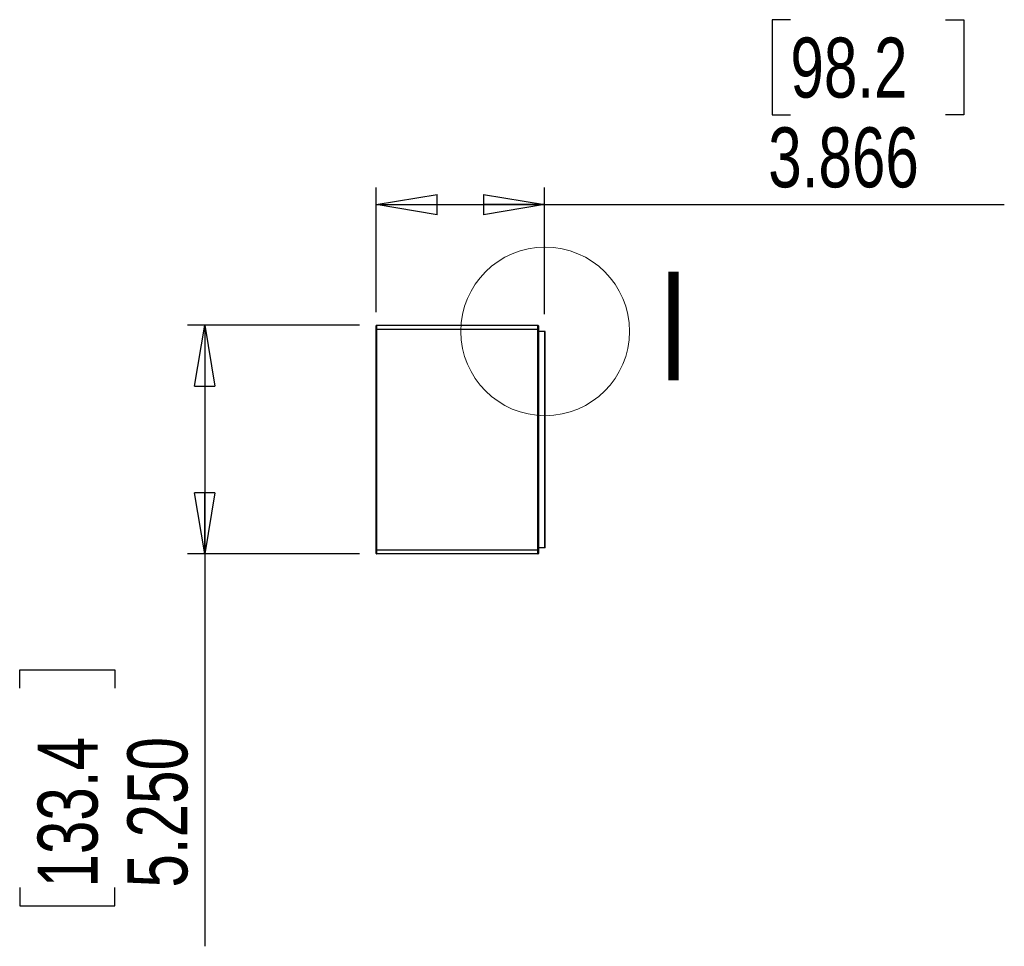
# Paper-space layout 'P3m-LR' of a CAD drawing. Header units: inches. Extents: x 0.3 to 33.8, y 0.2 to 21.7.
# Tile 24 of 59: x 16.4 to 18.7, y 8.4 to 10.5. Entities that reach past the tile are written whole.
import ezdxf

# ---------------------------------------------------------------- set-up
doc = ezdxf.new("R2010")
doc.units = ezdxf.units.IN
doc.header["$MEASUREMENT"] = 0
doc.layers.add('BORDERS', color=7, linetype='Continuous')
doc.styles.add('SLDTEXTSTYLE0', font='TXT', dxfattribs={"width": 0.75})
doc.dimstyles.new('SLDDIMSTYLE0', dxfattribs={"dimtxt": 0.137795, "dimasz": 0.14, "dimexe": 0, "dimexo": 0.0625, "dimgap": 0.034449, "dimtad": 1, "dimdec": 3, "dimlfac": 10, "dimrnd": 1e-09, "dimzin": 4, "dimdsep": 46, "dimtxsty": 'SLDTEXTSTYLE0', "dimblk1": 'CLOSED', "dimblk2": 'CLOSED', "dimsah": 1, "dimcen": 0.09, "dimadec": 0, "dimazin": 1, "dimtfac": 1, "dimtdec": 3, "dimtofl": 0, "dimtmove": 0, "dimatfit": 3, "dimldrblk": 'CLOSED', "dimfxl": 0, "dimfrac": 2, "dimtolj": 1, "dimtzin": 12, "dimarcsym": 0})
doc.dimstyles.new('SLDDIMSTYLE2', dxfattribs={"dimtxt": 0.137795, "dimasz": 0.14, "dimexe": 0, "dimexo": 0.0625, "dimgap": 0.034449, "dimtad": 1, "dimdec": 3, "dimlfac": 10, "dimrnd": 1e-09, "dimzin": 12, "dimdsep": 46, "dimtxsty": 'SLDTEXTSTYLE0', "dimblk1": 'CLOSED', "dimblk2": 'CLOSED', "dimsah": 1, "dimcen": 0.09, "dimadec": 0, "dimazin": 3, "dimtfac": 1, "dimtdec": 3, "dimtofl": 0, "dimtmove": 0, "dimatfit": 3, "dimldrblk": 'CLOSED', "dimfxl": 0, "dimfrac": 2, "dimtolj": 1, "dimtzin": 12, "dimarcsym": 0})

# ---------------------------------------------------------------- blocks, each defined once
blk = doc.blocks.new('_Closed')
at = {"color": 0, "linetype": 'ByBlock', "lineweight": -2}
for p, q in [((-1, 0.166667), (0, 0)), ((-1, 0.166667), (-1, -0.166667)), ((0, 0), (-1, -0.166667)), ((0, 0), (-1, 0))]:
    blk.add_line(p, q, dxfattribs=at)
blk = doc.blocks.new('_D_19')
at = {"layer": 'BORDERS'}
for p, q in [((17.2106, 9.843), (16.8159, 9.843)), ((16.8553, 9.843), (16.8553, 9.318)), ((17.2106, 9.318), (16.8159, 9.318)), ((16.8553, 9.318), (16.8553, 8.4165)), ((16.4304, 9.0095), (16.4304, 9.0515)), ((16.4304, 9.0515), (16.6491, 9.0515)), ((16.6491, 9.0515), (16.6491, 9.0095)), ((16.4304, 8.5514), (16.4304, 8.5094)), ((16.6491, 8.5094), (16.6491, 8.5514)), ((16.4304, 8.5094), (16.6491, 8.5094))]:
    blk.add_line(p, q, dxfattribs=at)
at = {"layer": 'BORDERS', "xscale": 0.14, "yscale": 0.14}
for p, rotation in [((16.8553, 9.843), 90.00000000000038), ((16.8553, 9.318), 270.0000000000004)]:
    blk.add_blockref('_Closed', p, dxfattribs=dict(at, rotation=rotation))
at = {"layer": 'BORDERS', "char_height": 0.1378, "attachment_point": 1, "rotation": 90, "style": 'SLDTEXTSTYLE0'}
for s, insert in [('133.4', (16.4715, 8.5514)), ('5.250', (16.6776, 8.5514))]:
    blk.add_mtext(s, dxfattribs=dict(at, insert=insert))
blk = doc.blocks.new('_D_20')
at = {"layer": 'BORDERS'}
for p, q in [((18.2002, 10.545), (18.1582, 10.545)), ((18.1582, 10.545), (18.1582, 10.3263)), ((18.5566, 10.545), (18.5985, 10.545)), ((18.5985, 10.545), (18.5985, 10.3263)), ((18.1582, 10.3263), (18.2002, 10.3263)), ((18.5985, 10.3263), (18.5566, 10.3263)), ((17.249, 9.873), (17.249, 10.1595)), ((17.6356, 9.8684), (17.6356, 10.1595)), ((17.249, 10.1201), (17.6356, 10.1201)), ((17.6356, 10.1201), (18.6914, 10.1201))]:
    blk.add_line(p, q, dxfattribs=at)
at = {"layer": 'BORDERS', "xscale": 0.14, "yscale": 0.14, "rotation": 180.0000000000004}
blk.add_blockref('_Closed', (17.249, 10.1201), dxfattribs=at)
at = {"layer": 'BORDERS', "xscale": 0.14, "yscale": 0.14}
blk.add_blockref('_Closed', (17.6356, 10.1201), dxfattribs=at)
at = {"layer": 'BORDERS', "char_height": 0.1378, "attachment_point": 1, "style": 'SLDTEXTSTYLE0'}
for s, insert in [('98.2', (18.2002, 10.5039)), ('3.866', (18.1493, 10.2977))]:
    blk.add_mtext(s, dxfattribs=dict(at, insert=insert))

psp = doc.layouts.new('P3m-LR')

# ---------------------------------------------------------------- linework, layer by layer
at = {"color": 7, "linetype": 'Continuous', "lineweight": 25}
for p, q in [((17.24898, 9.83367), (17.24898, 9.84205)), ((17.24998, 9.84305), (17.24998, 9.83367)), ((17.24998, 9.84305), (17.62048, 9.84305)), ((17.62048, 9.83367), (17.62048, 9.84305)), ((17.62148, 9.84205), (17.62148, 9.83367)), ((17.24898, 9.83367), (17.24998, 9.83367)), ((17.24898, 9.32742), (17.24898, 9.83367)), ((17.62048, 9.83367), (17.24998, 9.83367)), ((17.24998, 9.83367), (17.24998, 9.32742)), ((17.62048, 9.32742), (17.62048, 9.83367)), ((17.62048, 9.83367), (17.62148, 9.83367)), ((17.62148, 9.83367), (17.62148, 9.32742)), ((17.63558, 9.82905), (17.62148, 9.82905)), ((17.63558, 9.82905), (17.63558, 9.33205)), ((17.63705, 9.82905), (17.63558, 9.82905)), ((17.63705, 9.33205), (17.63705, 9.82905)), ((17.24898, 9.31905), (17.24898, 9.32742)), ((17.24898, 9.32742), (17.24998, 9.32742)), ((17.24998, 9.32742), (17.24998, 9.31805)), ((17.24998, 9.32742), (17.62048, 9.32742)), ((17.62048, 9.31805), (17.24998, 9.31805)), ((17.62048, 9.31805), (17.62048, 9.32742)), ((17.62048, 9.32742), (17.62148, 9.32742)), ((17.63558, 9.33205), (17.62148, 9.33205)), ((17.62148, 9.32742), (17.62148, 9.31905)), ((17.63705, 9.33205), (17.63558, 9.33205))]:
    psp.add_line(p, q, dxfattribs=at)
at = {"color": 7, "linetype": 'Continuous', "lineweight": 18}
psp.add_circle((17.63705, 9.82905), 0.19368, dxfattribs=at)
at = {"color": 7, "linetype": 'Continuous', "lineweight": 25}
for centre, start, end in [((17.24998, 9.84205), 90, 180), ((17.62048, 9.84205), 0, 90), ((17.24998, 9.31905), 180, 270), ((17.62048, 9.31905), 270, 0)]:
    psp.add_arc(centre, 0.001, start, end, dxfattribs=at)

# ---------------------------------------------------------------- texts
at = {"color": 7, "linetype": 'Continuous', "lineweight": 18, "insert": (17.89678, 9.96633), "char_height": 0.25, "attachment_point": 1, "style": 'SLDTEXTSTYLE0'}
psp.add_mtext('I', dxfattribs=at)

# ---------------------------------------------------------------- dimensions: what is measured, and where the dimension line sits
at = {"layer": 'BORDERS'}
dim = psp.add_linear_dim(base=(17.63558, 10.12009), p1=(17.24898, 9.83367), p2=(17.63558, 9.82905), dimstyle='SLDDIMSTYLE2', dxfattribs=at)
dim.commit()
dim.dimension.update_dxf_attribs({"geometry": '_D_20', "text_midpoint": (18.37838, 10.12009), "dimtype": 160})
dim = psp.add_linear_dim(base=(16.85528, 9.31805), p1=(17.24998, 9.84305), p2=(17.24998, 9.31805), angle=90, dimstyle='SLDDIMSTYLE0', dxfattribs=at)
dim.commit()
dim.dimension.update_dxf_attribs({"geometry": '_D_19', "text_midpoint": (16.85528, 8.78045), "dimtype": 160})

doc.saveas('drawing.dxf')
